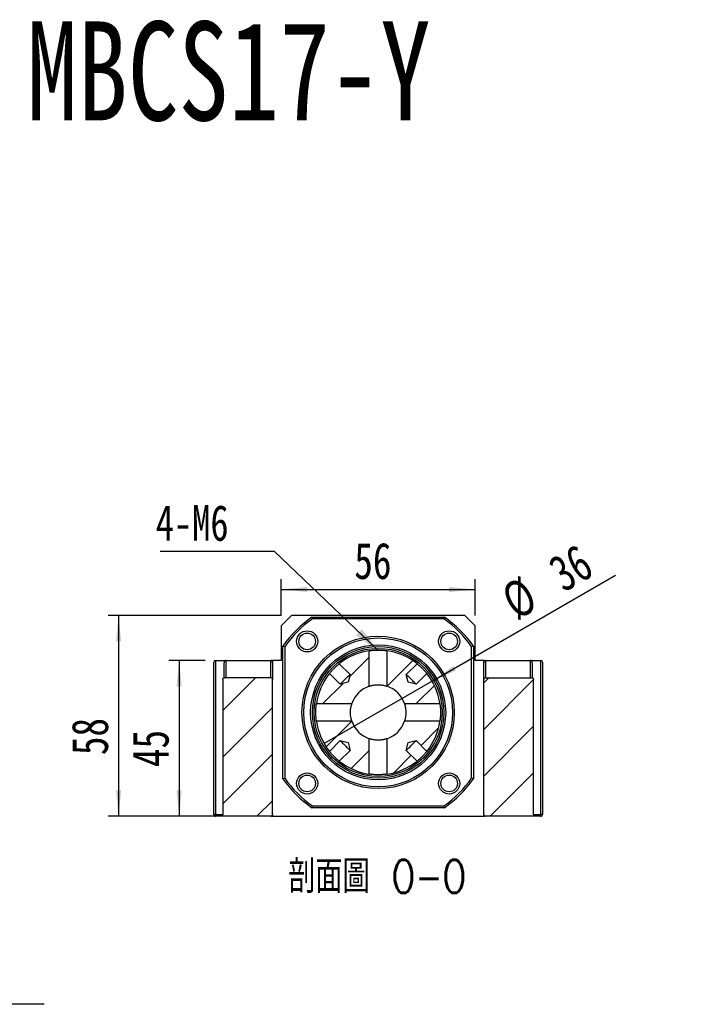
# Model space of a CAD drawing. Header units: millimetres. Extents: x -31 to 287, y 5 to 195.
# Tile 3 of 5: x 118 to 185, y 101 to 195. Entities that reach past the tile are written whole.
import ezdxf

# ---------------------------------------------------------------- set-up
doc = ezdxf.new("R2010")
doc.units = ezdxf.units.MM
doc.layers.add('FORMAT', color=7, linetype='Continuous')
doc.styles.add('SLDTEXTSTYLE0', font='TXT', dxfattribs={"width": 0.75, "bigfont": 'bigfont'})
doc.styles.add('SLDTEXTSTYLE1', font='TXT', dxfattribs={"width": 0.75})
doc.styles.add('SLDTEXTSTYLE3', font='TXT', dxfattribs={"width": 0.7})
doc.dimstyles.new('SLDDIMSTYLE1', dxfattribs={"dimtxt": 0.18, "dimasz": 2.5, "dimexe": 0, "dimexo": 0.0625, "dimgap": 0, "dimtad": 0, "dimtih": 1, "dimtoh": 1, "dimdec": 0, "dimrnd": 1e-09, "dimzin": 0, "dimdsep": 46, "dimtxsty": 'Standard', "dimsah": 1, "dimcen": 0.09, "dimadec": 0, "dimazin": 0, "dimtfac": 2.5, "dimtdec": 0, "dimtofl": 0, "dimtmove": 0, "dimatfit": 3, "dimfxl": 1, "dimfrac": 2, "dimtolj": 1, "dimtzin": 0, "dimarcsym": 0})
doc.dimstyles.new('SLDDIMSTYLE3', dxfattribs={"dimtxt": 3.5, "dimasz": 2.5, "dimexe": 0, "dimexo": 0.0625, "dimgap": 0.875, "dimtad": 1, "dimlfac": 3, "dimrnd": 1e-09, "dimzin": 12, "dimdsep": 46, "dimtxsty": 'SLDTEXTSTYLE1', "dimsah": 1, "dimcen": 0.09, "dimadec": 0, "dimazin": 3, "dimtfac": 1, "dimtofl": 0, "dimtmove": 0, "dimatfit": 3, "dimfxl": 1, "dimfrac": 2, "dimtolj": 1, "dimtzin": 12, "dimarcsym": 0})
doc.dimstyles.new('SLDDIMSTYLE4', dxfattribs={"dimtxt": 3.5, "dimasz": 2.5, "dimexe": 0, "dimexo": 0.0625, "dimgap": 0.875, "dimtad": 1, "dimlfac": 3, "dimrnd": 1e-09, "dimzin": 12, "dimdsep": 46, "dimtxsty": 'SLDTEXTSTYLE1', "dimblk1": 'NONE', "dimsah": 1, "dimcen": 0, "dimadec": 0, "dimazin": 3, "dimtfac": 1, "dimtmove": 0, "dimatfit": 3, "dimldrblk": 'NONE', "dimfxl": 1, "dimfrac": 2, "dimtolj": 1, "dimtzin": 12, "dimarcsym": 0})

# ---------------------------------------------------------------- blocks, each defined once
blk = doc.blocks.new('SW_SYMBOL_HOLE_SPOT')
at = {"layer": 'FORMAT', "color": 0}
for p, q in [((0, 875), (0, 75)), ((1600, 75), (1600, 875)), ((0, 75), (1600, 75))]:
    blk.add_line(p, q, dxfattribs=at)
blk = doc.blocks.new('SW_NOTE_2')
at = {"layer": 'FORMAT', "color": 0}
blk.add_line((31.77, 0), (0, 0), dxfattribs=at)
at = {"layer": 'FORMAT', "color": 0, "xscale": 0.0040927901, "yscale": 0.0040927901, "zscale": 0.0040927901}
blk.add_blockref('SW_SYMBOL_HOLE_SPOT', (1.612, 0.518), dxfattribs=at)
at = {"layer": 'FORMAT', "color": 0, "char_height": 3.175, "attachment_point": 1}
for s, insert, style in [('4-', (1.645, 9.644), 'SLDTEXTSTYLE1'), ('%%c', (5.375, 9.515), 'SLDTEXTSTYLE3'), ('11\\M+18AAE\\M+19153\\M+18AD1\\M+190FA', (10.726, 9.644), 'SLDTEXTSTYLE0'), ('%%c', (11.188, 4.152), 'SLDTEXTSTYLE3'), ('17', (16.539, 4.281), 'SLDTEXTSTYLE1')]:
    blk.add_mtext(s, dxfattribs=dict(at, insert=insert, style=style))
blk = doc.blocks.new('_D_6')
at = {"layer": 'FORMAT', "color": 7}
for p, q in [((136.201, 133.746), (132.71, 133.746)), ((133.71, 133.746), (133.71, 118.746)), ((137.08, 118.746), (132.71, 118.746))]:
    blk.add_line(p, q, dxfattribs=at)
for points in [[(133.71, 133.746), (133.46, 131.246), (133.96, 131.246)], [(133.71, 118.746), (133.96, 121.246), (133.46, 121.246)]]:
    blk.add_solid(points, dxfattribs=at)
at = {"layer": 'FORMAT', "color": 7, "insert": (129.199, 123.49), "char_height": 3.5, "attachment_point": 1, "rotation": 90, "style": 'SLDTEXTSTYLE1'}
blk.add_mtext('45', dxfattribs=at)
blk = doc.blocks.new('_D_7')
at = {"layer": 'FORMAT', "color": 7}
for p, q in [((143.535, 138.079), (126.875, 138.079)), ((127.875, 138.079), (127.875, 118.746)), ((137.08, 118.746), (126.875, 118.746))]:
    blk.add_line(p, q, dxfattribs=at)
for points in [[(127.875, 138.079), (127.625, 135.579), (128.125, 135.579)], [(127.875, 118.746), (128.125, 121.246), (127.625, 121.246)]]:
    blk.add_solid(points, dxfattribs=at)
at = {"layer": 'FORMAT', "color": 7, "insert": (123.363, 124.639), "char_height": 3.5, "attachment_point": 1, "rotation": 90, "style": 'SLDTEXTSTYLE1'}
blk.add_mtext('58', dxfattribs=at)
blk = doc.blocks.new('_D_8')
at = {"layer": 'FORMAT', "color": 7}
for p, q in [((143.535, 138.079), (143.535, 141.576)), ((162.201, 138.079), (162.201, 141.576)), ((143.535, 140.576), (162.201, 140.576))]:
    blk.add_line(p, q, dxfattribs=at)
for points in [[(143.535, 140.576), (146.035, 140.326), (146.035, 140.826)], [(162.201, 140.576), (159.701, 140.826), (159.701, 140.326)]]:
    blk.add_solid(points, dxfattribs=at)
at = {"layer": 'FORMAT', "color": 7, "insert": (150.576, 145.088), "char_height": 3.5, "attachment_point": 1, "style": 'SLDTEXTSTYLE1'}
blk.add_mtext('56', dxfattribs=at)
blk = doc.blocks.new('_D_9')
at = {"layer": 'FORMAT', "color": 7}
for q in [(175.722, 141.941), (147.672, 125.746)]:
    blk.add_line((158.064, 131.746), q, dxfattribs=at)
blk.add_arc((152.868, 128.746), 6, 20.53768, 41.91705, dxfattribs=at)
blk.add_solid([(158.064, 131.746), (160.354, 132.779), (160.104, 133.212)], dxfattribs=at)
at = {"layer": 'FORMAT', "color": 7, "char_height": 3.5, "attachment_point": 1, "rotation": 30, "style": 'SLDTEXTSTYLE1'}
for s, insert in [('36', (168.972, 143.287)), ('%%c', (164.428, 140.602))]:
    blk.add_mtext(s, dxfattribs=dict(at, insert=insert))
blk = doc.blocks.new('_NONE')
blk = doc.blocks.new('SW_NOTE_3')
at = {"layer": 'FORMAT', "color": 0}
blk.add_line((-10.95, 0), (0, 0), dxfattribs=at)
at = {"layer": 'FORMAT', "color": 0, "insert": (-11.393, 4.443), "char_height": 3.4396, "attachment_point": 1, "style": 'SLDTEXTSTYLE1'}
blk.add_mtext('4-M6', dxfattribs=at)

msp = doc.modelspace()

# ---------------------------------------------------------------- hatches: boundary and pattern name
at = {"layer": 'FORMAT', "linetype": 'Continuous', "lineweight": 18}
h = msp.add_hatch(dxfattribs=at)
h.set_pattern_fill('ANSI31', color=256, style=0)
edge = h.paths.add_edge_path(flags=0)
edge.add_line((149.1232, 133.4336), (150.1576, 132.3993))
edge.add_line((150.1576, 132.3993), (149.9694, 131.6446))
edge.add_line((149.9694, 131.6446), (149.2148, 131.4564))
edge.add_line((149.2148, 131.4564), (148.1804, 132.4908))
edge.add_arc((152.8682, 128.7459), 6, 141.37937, 171.855699)
edge.add_line((146.9287, 129.5959), (150.3406, 129.5959))
edge.add_arc((152.8682, 128.7459), 2.6667, 108.587347, 161.412653, ccw=False)
edge.add_line((152.0182, 131.2734), (152.0182, 134.6854))
edge.add_arc((152.8682, 128.7459), 6, 98.144301, 128.62063)
h = msp.add_hatch(dxfattribs=at)
h.set_pattern_fill('ANSI31', color=256, style=0)
edge = h.paths.add_edge_path(flags=0)
edge.add_line((157.5559, 132.4908), (156.5216, 131.4564))
edge.add_line((156.5216, 131.4564), (155.7669, 131.6446))
edge.add_line((155.7669, 131.6446), (155.5787, 132.3993))
edge.add_line((155.5787, 132.3993), (156.6131, 133.4336))
edge.add_arc((152.8682, 128.7459), 6, 51.37937, 81.855699)
edge.add_line((153.7182, 134.6854), (153.7182, 131.2734))
edge.add_arc((152.8682, 128.7459), 2.6667, 18.587347, 71.412653, ccw=False)
edge.add_line((155.3957, 129.5959), (158.8077, 129.5959))
edge.add_arc((152.8682, 128.7459), 6, 8.144301, 38.62063)
h = msp.add_hatch(dxfattribs=at)
h.set_pattern_fill('ANSI31', color=256, style=0)
edge = h.paths.add_edge_path(flags=0)
edge.add_arc((142.5348, 131.9125), 0.1667, 0, 90)
edge.add_line((142.5348, 132.0792), (138.0803, 132.0792))
edge.add_spline(control_points=[(138.0803, 132.0792), (138.0716, 132.0792), (138.063, 132.0786), (138.0544, 132.0773), (138.0353, 132.0745), (138.0164, 132.0685), (137.9992, 132.0597), (137.9827, 132.0512), (137.9672, 132.0399), (137.9542, 132.0266), (137.9416, 132.0136), (137.9309, 131.9984), (137.9231, 131.9821), (137.9154, 131.9659), (137.9103, 131.9481), (137.9083, 131.9302), (137.9077, 131.9244), (137.9073, 131.9184), (137.9073, 131.9125)], knot_values=[0.0002217, 0.0002217, 0.0002217, 0.0002217, 0.0002997, 0.0002997, 0.0002997, 0.0004748, 0.0004748, 0.0004748, 0.0006435, 0.0006435, 0.0006435, 0.0008075, 0.0008075, 0.0008075, 0.0009703, 0.0009703, 0.0009703, 0.0010236, 0.0010236, 0.0010236, 0.0010236], weights=[1, 1, 1, 1, 1, 1, 1, 1, 1, 1, 1, 1, 1, 1, 1, 1, 1, 1, 1], degree=3, periodic=0)
edge.add_line((137.9073, 131.9125), (137.9073, 118.9125))
edge.add_spline(control_points=[(137.9073, 118.9125), (137.9073, 118.8981), (137.9093, 118.8835), (137.9132, 118.8695), (137.9183, 118.8512), (137.9268, 118.8335), (137.9379, 118.818), (137.9494, 118.8019), (137.9639, 118.7878), (137.9802, 118.7766), (137.9967, 118.7653), (138.0155, 118.7568), (138.0348, 118.7517), (138.0496, 118.7479), (138.065, 118.7459), (138.0803, 118.7459)], knot_values=[0.0021862, 0.0021862, 0.0021862, 0.0021862, 0.0023175, 0.0023175, 0.0023175, 0.0024909, 0.0024909, 0.0024909, 0.0026703, 0.0026703, 0.0026703, 0.0028522, 0.0028522, 0.0028522, 0.002991, 0.002991, 0.002991, 0.002991], weights=[1, 1, 1, 1, 1, 1, 1, 1, 1, 1, 1, 1, 1, 1, 1, 1], degree=3, periodic=0)
edge.add_line((138.0803, 118.7459), (142.5348, 118.7459))
edge.add_arc((142.5348, 118.9125), 0.1667, 270, 360)
edge.add_line((142.7015, 118.9125), (142.7015, 131.9125))
h = msp.add_hatch(dxfattribs=at)
h.set_pattern_fill('ANSI31', color=256, style=0)
edge = h.paths.add_edge_path(flags=0)
edge.add_arc((163.2015, 131.9125), 0.1667, 90, 180)
edge.add_line((163.0348, 131.9125), (163.0348, 118.9125))
edge.add_arc((163.2015, 118.9125), 0.1667, 180, 270)
edge.add_line((163.2015, 118.7459), (167.656, 118.7459))
edge.add_spline(control_points=[(167.656, 118.7459), (167.6729, 118.7459), (167.69, 118.7483), (167.7062, 118.753), (167.7246, 118.7584), (167.7423, 118.7669), (167.758, 118.778), (167.7737, 118.789), (167.7877, 118.8029), (167.7988, 118.8185), (167.8047, 118.8269), (167.8099, 118.8357), (167.8141, 118.845), (167.8217, 118.8613), (167.8265, 118.8791), (167.8283, 118.897), (167.8288, 118.9022), (167.829, 118.9074), (167.829, 118.9125)], knot_values=[0.0027138, 0.0027138, 0.0027138, 0.0027138, 0.0028673, 0.0028673, 0.0028673, 0.0030416, 0.0030416, 0.0030416, 0.0032162, 0.0032162, 0.0032162, 0.0033079, 0.0033079, 0.0033079, 0.0034712, 0.0034712, 0.0034712, 0.0035179, 0.0035179, 0.0035179, 0.0035179], weights=[1, 1, 1, 1, 1, 1, 1, 1, 1, 1, 1, 1, 1, 1, 1, 1, 1, 1, 1], degree=3, periodic=0)
edge.add_line((167.829, 118.9125), (167.829, 131.9125))
edge.add_spline(control_points=[(167.829, 131.9125), (167.829, 131.9251), (167.8275, 131.9378), (167.8246, 131.9501), (167.8218, 131.9617), (167.8176, 131.9731), (167.8123, 131.9839), (167.8037, 132.0013), (167.7918, 132.0175), (167.7778, 132.0309), (167.7634, 132.0446), (167.7463, 132.056), (167.728, 132.064), (167.7098, 132.0721), (167.6899, 132.0771), (167.67, 132.0787), (167.6653, 132.079), (167.6607, 132.0792), (167.656, 132.0792)], knot_values=[0.0030958, 0.0030958, 0.0030958, 0.0030958, 0.0032101, 0.0032101, 0.0032101, 0.0033179, 0.0033179, 0.0033179, 0.0034946, 0.0034946, 0.0034946, 0.0036756, 0.0036756, 0.0036756, 0.0038569, 0.0038569, 0.0038569, 0.0038987, 0.0038987, 0.0038987, 0.0038987], weights=[1, 1, 1, 1, 1, 1, 1, 1, 1, 1, 1, 1, 1, 1, 1, 1, 1, 1, 1], degree=3, periodic=0)
edge.add_line((167.656, 132.0792), (163.2015, 132.0792))
h = msp.add_hatch(dxfattribs=at)
h.set_pattern_fill('ANSI31', color=256, style=0)
edge = h.paths.add_edge_path(flags=0)
edge.add_line((149.2148, 126.0353), (149.9694, 125.8471))
edge.add_line((149.9694, 125.8471), (150.1576, 125.0925))
edge.add_line((150.1576, 125.0925), (149.1232, 124.0581))
edge.add_arc((152.8682, 128.7459), 6, 231.37937, 261.855699)
edge.add_line((152.0182, 122.8064), (152.0182, 126.2183))
edge.add_arc((152.8682, 128.7459), 2.6667, 198.587347, 251.412653, ccw=False)
edge.add_line((150.3406, 127.8959), (146.9287, 127.8959))
edge.add_arc((152.8682, 128.7459), 6, 188.144301, 218.62063)
edge.add_line((148.1804, 125.0009), (149.2148, 126.0353))
h = msp.add_hatch(dxfattribs=at)
h.set_pattern_fill('ANSI31', color=256, style=0)
edge = h.paths.add_edge_path(flags=0)
edge.add_arc((152.8682, 128.7459), 6, 278.144301, 308.62063)
edge.add_line((156.6131, 124.0581), (155.5787, 125.0925))
edge.add_line((155.5787, 125.0925), (155.7669, 125.8471))
edge.add_line((155.7669, 125.8471), (156.5216, 126.0353))
edge.add_line((156.5216, 126.0353), (157.5559, 125.0009))
edge.add_arc((152.8682, 128.7459), 6, 321.37937, 351.855699)
edge.add_line((158.8077, 127.8959), (155.3957, 127.8959))
edge.add_arc((152.8682, 128.7459), 2.6667, 288.587347, 341.412653, ccw=False)
edge.add_line((153.7182, 126.2183), (153.7182, 122.8064))

# ---------------------------------------------------------------- linework, layer by layer
at = {"color": 7, "linetype": 'Continuous', "lineweight": 25}
for p, q in [((144.5348, 138.0792), (143.5348, 137.0792)), ((161.2015, 138.0792), (144.5348, 138.0792)), ((146.4911, 137.9125), (159.2452, 137.9125)), ((159.1927, 137.7459), (146.5436, 137.7459)), ((162.2015, 137.0792), (161.2015, 138.0792)), ((143.5348, 137.0792), (143.5348, 133.7459)), ((162.2015, 133.7459), (162.2015, 137.0792)), ((143.7015, 122.3688), (143.7015, 135.1229)), ((143.8682, 135.0704), (143.8682, 122.4213)), ((152.0182, 131.2734), (152.0182, 134.6854)), ((153.7182, 134.6854), (153.7182, 131.2734)), ((161.8682, 122.4213), (161.8682, 135.0704)), ((162.0348, 135.1229), (162.0348, 122.3688)), ((137.2015, 133.7459), (137.2015, 118.9125)), ((137.2015, 133.7459), (138.2015, 133.7459)), ((138.2015, 133.7459), (138.2015, 132.0792)), ((138.2015, 133.7459), (142.5348, 133.7459)), ((142.5348, 132.0792), (142.5348, 133.7459)), ((142.5348, 133.7459), (142.7015, 133.7459)), ((142.7015, 133.7459), (142.7015, 133.5102)), ((143.5348, 133.7459), (142.7015, 133.7459)), ((163.0348, 133.7459), (162.2015, 133.7459)), ((163.0348, 133.7459), (163.2015, 133.7459)), ((163.0348, 133.5102), (163.0348, 133.7459)), ((163.2015, 133.7459), (163.2015, 132.0792)), ((163.2015, 133.7459), (167.5348, 133.7459)), ((167.5348, 132.0792), (167.5348, 133.7459)), ((167.5348, 133.7459), (168.5348, 133.7459)), ((168.5348, 118.9125), (168.5348, 133.7459)), ((137.0348, 118.9125), (137.0348, 133.5792)), ((138.0348, 132.0711), (138.0348, 133.5102)), ((142.7015, 133.5102), (142.7015, 131.9125)), ((149.1232, 133.4336), (150.1576, 132.3993)), ((155.5787, 132.3993), (156.6131, 133.4336)), ((163.0348, 131.9125), (163.0348, 133.5102)), ((167.7015, 133.5102), (167.7015, 132.0707)), ((168.7015, 133.5792), (168.7015, 118.9125)), ((137.9073, 131.9125), (137.9073, 118.9125)), ((142.5348, 132.0792), (138.0803, 132.0792)), ((142.7015, 118.9125), (142.7015, 131.9125)), ((149.2148, 131.4564), (148.1804, 132.4908)), ((150.1576, 132.3993), (149.9694, 131.6446)), ((155.7669, 131.6446), (155.5787, 132.3993)), ((157.5559, 132.4908), (156.5216, 131.4564)), ((163.0348, 118.9125), (163.0348, 131.9125)), ((163.2015, 132.0792), (167.656, 132.0792)), ((167.829, 118.9125), (167.829, 131.9125)), ((149.9694, 131.6446), (149.2148, 131.4564)), ((156.5216, 131.4564), (155.7669, 131.6446)), ((146.9287, 129.5959), (150.3406, 129.5959)), ((155.3957, 129.5959), (158.8077, 129.5959)), ((150.3406, 127.8959), (146.9287, 127.8959)), ((158.8077, 127.8959), (155.3957, 127.8959)), ((148.1804, 125.0009), (149.2148, 126.0353)), ((149.2148, 126.0353), (149.9694, 125.8471)), ((152.0182, 122.8064), (152.0182, 126.2183)), ((153.7182, 126.2183), (153.7182, 122.8064)), ((155.7669, 125.8471), (156.5216, 126.0353)), ((156.5216, 126.0353), (157.5559, 125.0009)), ((150.1576, 125.0925), (149.1232, 124.0581)), ((149.9694, 125.8471), (150.1576, 125.0925)), ((155.5787, 125.0925), (155.7669, 125.8471)), ((156.6131, 124.0581), (155.5787, 125.0925)), ((159.2452, 119.5792), (146.4911, 119.5792)), ((146.5436, 119.7459), (159.1927, 119.7459)), ((137.2015, 118.9125), (137.0348, 118.9125)), ((137.2015, 118.7459), (137.2015, 118.9125)), ((138.0803, 118.7459), (137.2015, 118.7459)), ((142.5348, 118.7459), (138.0803, 118.7459)), ((142.7015, 118.7459), (142.5348, 118.7459)), ((142.7015, 118.9125), (142.7015, 118.7459)), ((142.7015, 118.7459), (163.0348, 118.7459)), ((163.0348, 118.7459), (163.0348, 118.9125)), ((163.2015, 118.7459), (163.0348, 118.7459)), ((167.656, 118.7459), (163.2015, 118.7459)), ((168.5348, 118.7459), (167.656, 118.7459)), ((168.5348, 118.7459), (168.5348, 118.9125)), ((168.7015, 118.9125), (168.5348, 118.9125))]:
    msp.add_line(p, q, dxfattribs=at)
at = {"color": 8, "linetype": 'Continuous', "lineweight": 25}
for p, q in [((137.2015, 118.9125), (137.9073, 118.9125)), ((167.829, 118.9125), (168.5348, 118.9125))]:
    msp.add_line(p, q, dxfattribs=at)
at = {"color": 7, "linetype": 'Continuous', "lineweight": 25, "flags": 128}
for points in [[(150.1576, 132.3993), (150.1473, 132.389), (150.1168, 132.3585), (150.0676, 132.3092), (150.0016, 132.2433), (149.9219, 132.1635), (149.8319, 132.0735), (149.7355, 131.9771), (149.6369, 131.8786), (149.5405, 131.7822), (149.4505, 131.6921), (149.3708, 131.6124), (149.3048, 131.5465), (149.2555, 131.4972), (149.2251, 131.4667), (149.2148, 131.4564)], [(156.5216, 131.4564), (156.5113, 131.4667), (156.4808, 131.4972), (156.4315, 131.5465), (156.3656, 131.6124), (156.2858, 131.6921), (156.1958, 131.7822), (156.0994, 131.8786), (156.0009, 131.9771), (155.9045, 132.0735), (155.8144, 132.1635), (155.7347, 132.2433), (155.6688, 132.3092), (155.6195, 132.3585), (155.589, 132.389), (155.5787, 132.3993)], [(149.2148, 126.0353), (149.2251, 126.025), (149.2555, 125.9945), (149.3048, 125.9453), (149.3708, 125.8793), (149.4505, 125.7996), (149.5405, 125.7096), (149.6369, 125.6132), (149.7355, 125.5146), (149.8319, 125.4182), (149.9219, 125.3282), (150.0016, 125.2485), (150.0676, 125.1825), (150.1168, 125.1332), (150.1473, 125.1028), (150.1576, 125.0925)], [(155.5787, 125.0925), (155.589, 125.1028), (155.6195, 125.1332), (155.6688, 125.1825), (155.7347, 125.2485), (155.8144, 125.3282), (155.9045, 125.4182), (156.0009, 125.5146), (156.0994, 125.6132), (156.1958, 125.7096), (156.2858, 125.7996), (156.3656, 125.8793), (156.4315, 125.9453), (156.4808, 125.9945), (156.5113, 126.025), (156.5216, 126.0353)]]:
    msp.add_lwpolyline(points, dxfattribs=at)
at = {"color": 7, "linetype": 'Continuous', "lineweight": 25}
for centre, radius in [((146.0328, 135.5812), 1.0167), ((159.7035, 135.5812), 1.0167), ((146.0328, 135.5812), 0.8), ((152.8682, 128.7459), 7.3333), ((152.8682, 128.7459), 7.1667), ((159.7035, 135.5812), 0.8), ((152.8682, 128.7459), 6.5), ((152.8682, 128.7459), 6.3333), ((152.8682, 128.7459), 6.1667), ((146.0328, 121.9105), 1.0167), ((146.0328, 121.9105), 0.8), ((159.7035, 121.9105), 1.0167), ((159.7035, 121.9105), 0.8)]:
    msp.add_circle(centre, radius, dxfattribs=at)
for centre, radius, start, end in [((152.8682, 128.7459), 11.1667, 124.82546, 145.17454), ((152.8682, 128.7459), 11, 125.096801, 144.903199), ((152.8682, 128.7459), 11, 35.096801, 54.903199), ((152.8682, 128.7459), 11.1667, 34.82546, 55.17454), ((152.8682, 128.7459), 6, 98.144301, 128.62063), ((152.8682, 128.7459), 6, 51.37937, 81.855699), ((137.2015, 133.5792), 0.1667, 90, 180), ((168.5348, 133.5792), 0.1667, 0, 90), ((142.5348, 131.9125), 0.1667, 0, 90), ((152.8682, 128.7459), 6, 141.37937, 171.855699), ((152.8682, 128.7459), 6, 8.144301, 38.62063), ((163.2015, 131.9125), 0.1667, 90, 180), ((152.8682, 128.7459), 2.6667, 108.587347, 161.412653), ((152.8682, 128.7459), 2.6667, 18.587347, 71.412653), ((152.8682, 128.7459), 6, 188.144301, 218.62063), ((152.8682, 128.7459), 2.6667, 198.587347, 251.412653), ((152.8682, 128.7459), 2.6667, 288.587347, 341.412653), ((152.8682, 128.7459), 6, 321.37937, 351.855699), ((152.8682, 128.7459), 6, 231.37937, 261.855699), ((152.8682, 128.7459), 6, 278.144301, 308.62063), ((152.8682, 128.7459), 11.1667, 214.82546, 235.17454), ((152.8682, 128.7459), 11, 215.096801, 234.903199), ((152.8682, 128.7459), 11, 305.096801, 324.903199), ((152.8682, 128.7459), 11.1667, 304.82546, 325.17454), ((137.2015, 118.9125), 0.1667, 180, 270), ((142.5348, 118.9125), 0.1667, 270, 0), ((163.2015, 118.9125), 0.1667, 180, 270), ((168.5348, 118.9125), 0.1667, 270, 0)]:
    msp.add_arc(centre, radius, start, end, dxfattribs=at)
for centre, start_param, end_param in [((138.2015, 133.5102), 3.1415927, 4.712389), ((142.5348, 133.5102), 1.5707963, 3.1415927), ((163.2015, 133.5102), 3.1415927, 4.712389), ((167.5348, 133.5102), 1.5707963, 3.1415927)]:
    msp.add_ellipse(centre, major_axis=(0, -0.2357), ratio=0.7071068, start_param=start_param, end_param=end_param, dxfattribs=at)
for points in [[(146.4911, 137.9125), (146.5086, 137.857), (146.526, 137.8014), (146.5436, 137.7459)], [(159.2452, 137.9125), (159.2278, 137.857), (159.2103, 137.8014), (159.1927, 137.7459)], [(143.8682, 135.0704), (143.8126, 135.088), (143.7571, 135.1055), (143.7015, 135.1229)], [(162.0348, 135.1229), (161.9793, 135.1055), (161.9237, 135.088), (161.8682, 135.0704)], [(143.7015, 122.3688), (143.7571, 122.3863), (143.8126, 122.4037), (143.8682, 122.4213)], [(162.0348, 122.3688), (161.9793, 122.3863), (161.9237, 122.4037), (161.8682, 122.4213)], [(146.4911, 119.5792), (146.5086, 119.6348), (146.526, 119.6903), (146.5436, 119.7459)], [(159.2452, 119.5792), (159.2278, 119.6348), (159.2103, 119.6903), (159.1927, 119.7459)]]:
    msp.add_open_spline(points, degree=3, dxfattribs=at)
for points, knots in [([(152.0182, 134.6854), (152.0182, 134.6854), (152.0237, 134.6862), (152.0455, 134.6892), (152.0616, 134.6914), (152.1043, 134.6971), (152.1309, 134.7005), (152.1925, 134.7078), (152.2277, 134.7117), (152.3069, 134.7197), (152.3498, 134.7236), (152.4418, 134.7309), (152.4916, 134.7343), (152.5945, 134.7398), (152.6475, 134.7421), (152.7565, 134.7451), (152.8129, 134.7459), (152.924, 134.7459), (152.9792, 134.7451), (153.089, 134.7421), (153.1426, 134.7398), (153.2449, 134.7342), (153.2944, 134.7309), (153.3872, 134.7236), (153.4299, 134.7196), (153.5083, 134.7118), (153.5442, 134.7077), (153.6058, 134.7004), (153.6319, 134.6971), (153.6746, 134.6915), (153.691, 134.6892), (153.7126, 134.6862), (153.7182, 134.6854), (153.7182, 134.6854)], [0, 0, 0, 0, 0.0625, 0.0625, 0.125, 0.125, 0.1875, 0.1875, 0.25, 0.25, 0.3125, 0.3125, 0.375, 0.375, 0.4375, 0.4375, 0.5, 0.5, 0.5625, 0.5625, 0.625, 0.625, 0.6875, 0.6875, 0.75, 0.75, 0.8125, 0.8125, 0.875, 0.875, 0.9375, 0.9375, 1, 1, 1, 1]), ([(148.1804, 132.4908), (148.1804, 132.4908), (148.1913, 132.5046), (148.2335, 132.5565), (148.2651, 132.595), (148.3251, 132.6652), (148.3476, 132.6912), (148.3956, 132.7456), (148.4212, 132.774), (148.4758, 132.8335), (148.5048, 132.8645), (148.5637, 132.926), (148.594, 132.957), (148.6563, 133.0193), (148.6873, 133.0496), (148.7489, 133.1086), (148.7798, 133.1376), (148.8394, 133.1923), (148.8679, 133.2179), (148.9223, 133.266), (148.9483, 133.2885), (149.0186, 133.3486), (149.0572, 133.3803), (149.1092, 133.4225), (149.1232, 133.4336), (149.1232, 133.4336)], [0, 0, 0, 0, 0.125, 0.125, 0.25, 0.25, 0.3125, 0.3125, 0.375, 0.375, 0.4375, 0.4375, 0.5, 0.5, 0.5625, 0.5625, 0.625, 0.625, 0.6875, 0.6875, 0.75, 0.75, 0.875, 0.875, 1, 1, 1, 1]), ([(156.6131, 133.4336), (156.6131, 133.4336), (156.6269, 133.4227), (156.6788, 133.3806), (156.7173, 133.3489), (156.7875, 133.2889), (156.8135, 133.2664), (156.8679, 133.2184), (156.8963, 133.1928), (156.9558, 133.1382), (156.9867, 133.1092), (157.0483, 133.0503), (157.0793, 133.02), (157.1416, 132.9577), (157.1719, 132.9267), (157.2309, 132.8651), (157.2599, 132.8342), (157.3146, 132.7747), (157.3402, 132.7462), (157.3883, 132.6917), (157.4108, 132.6658), (157.4709, 132.5954), (157.5026, 132.5568), (157.5448, 132.5048), (157.5559, 132.4908), (157.5559, 132.4908)], [0, 0, 0, 0, 0.125, 0.125, 0.25, 0.25, 0.3125, 0.3125, 0.375, 0.375, 0.4375, 0.4375, 0.5, 0.5, 0.5625, 0.5625, 0.625, 0.625, 0.6875, 0.6875, 0.75, 0.75, 0.875, 0.875, 1, 1, 1, 1]), ([(137.9073, 131.9125), (137.9073, 131.9568), (137.9268, 132.0009), (137.9916, 132.0621), (138.0361, 132.0792), (138.0803, 132.0792)], [0, 0, 0, 0, 0.5, 0.5, 1, 1, 1, 1]), ([(167.656, 132.0792), (167.7004, 132.0792), (167.7445, 132.0623), (167.7934, 132.0161), (167.8064, 131.9979), (167.8243, 131.9569), (167.829, 131.9347), (167.829, 131.9125)], [0, 0, 0, 0, 0.5, 0.5, 0.75, 0.75, 1, 1, 1, 1]), ([(152.0182, 131.2734), (152.0182, 131.2734), (152.0238, 131.2754), (152.0457, 131.2826), (152.0619, 131.2878), (152.105, 131.3011), (152.1314, 131.3089), (152.1928, 131.3258), (152.2283, 131.3349), (152.3067, 131.3531), (152.3492, 131.362), (152.441, 131.3785), (152.4908, 131.3862), (152.5932, 131.3988), (152.6462, 131.4038), (152.7561, 131.4107), (152.8125, 131.4125), (152.9239, 131.4125), (152.9799, 131.4108), (153.0902, 131.4038), (153.1433, 131.3988), (153.2459, 131.3862), (153.2956, 131.3785), (153.3874, 131.3619), (153.43, 131.353), (153.5085, 131.3348), (153.5438, 131.3257), (153.6051, 131.3089), (153.6315, 131.3011), (153.6745, 131.2878), (153.6906, 131.2826), (153.7125, 131.2754), (153.7182, 131.2734), (153.7182, 131.2734)], [0, 0, 0, 0, 0.0625, 0.0625, 0.125, 0.125, 0.1875, 0.1875, 0.25, 0.25, 0.3125, 0.3125, 0.375, 0.375, 0.4375, 0.4375, 0.5, 0.5, 0.5625, 0.5625, 0.625, 0.625, 0.6875, 0.6875, 0.75, 0.75, 0.8125, 0.8125, 0.875, 0.875, 0.9375, 0.9375, 1, 1, 1, 1]), ([(146.9287, 127.8959), (146.9287, 127.8959), (146.9279, 127.9014), (146.9248, 127.923), (146.9226, 127.9394), (146.9169, 127.9821), (146.9136, 128.0082), (146.9063, 128.0699), (146.9023, 128.1057), (146.8905, 128.2231), (146.8826, 128.3178), (146.8742, 128.4712), (146.872, 128.5248), (146.8689, 128.6347), (146.8682, 128.6903), (146.8682, 128.8027), (146.869, 128.858), (146.872, 128.9667), (146.8742, 129.0207), (146.8798, 129.1235), (146.8832, 129.1723), (146.8905, 129.2646), (146.8945, 129.3082), (146.9023, 129.3865), (146.9063, 129.4216), (146.9136, 129.4837), (146.917, 129.51), (146.9226, 129.5524), (146.9248, 129.5687), (146.9279, 129.5905), (146.9287, 129.5959), (146.9287, 129.5959)], [0, 0, 0, 0, 0.0625, 0.0625, 0.125, 0.125, 0.1875, 0.1875, 0.25, 0.25, 0.375, 0.375, 0.4375, 0.4375, 0.5, 0.5, 0.5625, 0.5625, 0.625, 0.625, 0.6875, 0.6875, 0.75, 0.75, 0.8125, 0.8125, 0.875, 0.875, 0.9375, 0.9375, 1, 1, 1, 1]), ([(150.3406, 127.8959), (150.3406, 127.8959), (150.3387, 127.9014), (150.3315, 127.9232), (150.3261, 127.9398), (150.3065, 128.0037), (150.2882, 128.0668), (150.2611, 128.1837), (150.252, 128.2271), (150.2354, 128.3192), (150.2279, 128.3678), (150.2153, 128.4705), (150.2101, 128.5248), (150.2033, 128.6341), (150.2015, 128.6897), (150.2015, 128.8028), (150.2033, 128.8583), (150.2102, 128.9675), (150.2153, 129.0217), (150.228, 129.1245), (150.2355, 129.1731), (150.2521, 129.2652), (150.2612, 129.3085), (150.2883, 129.4252), (150.3066, 129.4883), (150.3262, 129.552), (150.3315, 129.5685), (150.3387, 129.5904), (150.3406, 129.5959), (150.3406, 129.5959)], [0, 0, 0, 0, 0.0625, 0.0625, 0.125, 0.125, 0.25, 0.25, 0.3125, 0.3125, 0.375, 0.375, 0.4375, 0.4375, 0.5, 0.5, 0.5625, 0.5625, 0.625, 0.625, 0.6875, 0.6875, 0.75, 0.75, 0.875, 0.875, 0.9375, 0.9375, 1, 1, 1, 1]), ([(155.3957, 129.5959), (155.3957, 129.5959), (155.3977, 129.5902), (155.4049, 129.5683), (155.4101, 129.5521), (155.4234, 129.5091), (155.4312, 129.4827), (155.4481, 129.4212), (155.4572, 129.3857), (155.4754, 129.3074), (155.4843, 129.2648), (155.5008, 129.173), (155.5085, 129.1232), (155.5211, 129.0209), (155.5261, 128.9678), (155.533, 128.8579), (155.5348, 128.8016), (155.5348, 128.6901), (155.5331, 128.6341), (155.5261, 128.5238), (155.5211, 128.4707), (155.5085, 128.3682), (155.5008, 128.3184), (155.4842, 128.2266), (155.4753, 128.184), (155.4571, 128.1056), (155.448, 128.0702), (155.4312, 128.0089), (155.4234, 127.9826), (155.4101, 127.9395), (155.4049, 127.9234), (155.3977, 127.9015), (155.3957, 127.8959), (155.3957, 127.8959)], [0, 0, 0, 0, 0.0625, 0.0625, 0.125, 0.125, 0.1875, 0.1875, 0.25, 0.25, 0.3125, 0.3125, 0.375, 0.375, 0.4375, 0.4375, 0.5, 0.5, 0.5625, 0.5625, 0.625, 0.625, 0.6875, 0.6875, 0.75, 0.75, 0.8125, 0.8125, 0.875, 0.875, 0.9375, 0.9375, 1, 1, 1, 1]), ([(158.8077, 129.5959), (158.8077, 129.5959), (158.8085, 129.5903), (158.8115, 129.5685), (158.8137, 129.5524), (158.8194, 129.5097), (158.8228, 129.4831), (158.8301, 129.4216), (158.834, 129.3864), (158.842, 129.3071), (158.8459, 129.2642), (158.8532, 129.1722), (158.8566, 129.1225), (158.8621, 129.0196), (158.8644, 128.9666), (158.8674, 128.8575), (158.8682, 128.8011), (158.8682, 128.6901), (158.8674, 128.6349), (158.8644, 128.525), (158.8621, 128.4714), (158.8565, 128.3691), (158.8532, 128.3196), (158.8459, 128.2269), (158.8419, 128.1841), (158.8341, 128.1057), (158.83, 128.0699), (158.8227, 128.0082), (158.8194, 127.9821), (158.8138, 127.9394), (158.8115, 127.923), (158.8085, 127.9014), (158.8077, 127.8959), (158.8077, 127.8959)], [0, 0, 0, 0, 0.0625, 0.0625, 0.125, 0.125, 0.1875, 0.1875, 0.25, 0.25, 0.3125, 0.3125, 0.375, 0.375, 0.4375, 0.4375, 0.5, 0.5, 0.5625, 0.5625, 0.625, 0.625, 0.6875, 0.6875, 0.75, 0.75, 0.8125, 0.8125, 0.875, 0.875, 0.9375, 0.9375, 1, 1, 1, 1]), ([(153.7182, 126.2183), (153.7182, 126.2183), (153.7125, 126.2164), (153.6906, 126.2092), (153.6744, 126.2039), (153.6314, 126.1906), (153.605, 126.1828), (153.5435, 126.1659), (153.508, 126.1568), (153.4297, 126.1387), (153.3871, 126.1298), (153.2953, 126.1132), (153.2455, 126.1055), (153.1432, 126.0929), (153.0901, 126.0879), (152.9802, 126.081), (152.9239, 126.0792), (152.8124, 126.0792), (152.7564, 126.081), (152.6461, 126.0879), (152.593, 126.0929), (152.4905, 126.1056), (152.4407, 126.1133), (152.3489, 126.1298), (152.3063, 126.1387), (152.2279, 126.1569), (152.1925, 126.166), (152.1312, 126.1829), (152.1049, 126.1907), (152.0618, 126.2039), (152.0457, 126.2092), (152.0238, 126.2164), (152.0182, 126.2183), (152.0182, 126.2183)], [0, 0, 0, 0, 0.0625, 0.0625, 0.125, 0.125, 0.1875, 0.1875, 0.25, 0.25, 0.3125, 0.3125, 0.375, 0.375, 0.4375, 0.4375, 0.5, 0.5, 0.5625, 0.5625, 0.625, 0.625, 0.6875, 0.6875, 0.75, 0.75, 0.8125, 0.8125, 0.875, 0.875, 0.9375, 0.9375, 1, 1, 1, 1]), ([(149.1232, 124.0581), (149.1232, 124.0581), (149.1094, 124.069), (149.0576, 124.1112), (149.0191, 124.1428), (148.9488, 124.2028), (148.9228, 124.2253), (148.8685, 124.2733), (148.84, 124.2989), (148.7805, 124.3535), (148.7496, 124.3825), (148.688, 124.4414), (148.657, 124.4717), (148.5947, 124.534), (148.5644, 124.565), (148.5054, 124.6266), (148.4764, 124.6575), (148.4218, 124.7171), (148.3961, 124.7456), (148.3481, 124.8), (148.3255, 124.826), (148.2655, 124.8963), (148.2338, 124.9349), (148.1915, 124.9869), (148.1804, 125.0009), (148.1804, 125.0009)], [0, 0, 0, 0, 0.125, 0.125, 0.25, 0.25, 0.3125, 0.3125, 0.375, 0.375, 0.4375, 0.4375, 0.5, 0.5, 0.5625, 0.5625, 0.625, 0.625, 0.6875, 0.6875, 0.75, 0.75, 0.875, 0.875, 1, 1, 1, 1]), ([(157.5559, 125.0009), (157.5559, 125.0009), (157.545, 124.9871), (157.5029, 124.9353), (157.4712, 124.8968), (157.4112, 124.8265), (157.3887, 124.8005), (157.3407, 124.7462), (157.3151, 124.7177), (157.2605, 124.6582), (157.2315, 124.6273), (157.1726, 124.5657), (157.1423, 124.5347), (157.08, 124.4724), (157.049, 124.4421), (156.9874, 124.3831), (156.9565, 124.3541), (156.897, 124.2995), (156.8685, 124.2738), (156.814, 124.2258), (156.7881, 124.2032), (156.7177, 124.1432), (156.6791, 124.1115), (156.6271, 124.0692), (156.6131, 124.0581), (156.6131, 124.0581)], [0, 0, 0, 0, 0.125, 0.125, 0.25, 0.25, 0.3125, 0.3125, 0.375, 0.375, 0.4375, 0.4375, 0.5, 0.5, 0.5625, 0.5625, 0.625, 0.625, 0.6875, 0.6875, 0.75, 0.75, 0.875, 0.875, 1, 1, 1, 1]), ([(153.7182, 122.8064), (153.7182, 122.8064), (153.7126, 122.8056), (153.6908, 122.8025), (153.6747, 122.8003), (153.632, 122.7947), (153.6054, 122.7913), (153.5439, 122.784), (153.5087, 122.78), (153.4294, 122.772), (153.3865, 122.7681), (153.2945, 122.7609), (153.2448, 122.7575), (153.1419, 122.7519), (153.0889, 122.7497), (152.9798, 122.7467), (152.9234, 122.7459), (152.8124, 122.7459), (152.7572, 122.7466), (152.6473, 122.7497), (152.5937, 122.7519), (152.4914, 122.7575), (152.4419, 122.7608), (152.3492, 122.7682), (152.3064, 122.7721), (152.228, 122.78), (152.1922, 122.784), (152.1305, 122.7913), (152.1044, 122.7946), (152.0617, 122.8003), (152.0453, 122.8025), (152.0237, 122.8056), (152.0182, 122.8064), (152.0182, 122.8064)], [0, 0, 0, 0, 0.0625, 0.0625, 0.125, 0.125, 0.1875, 0.1875, 0.25, 0.25, 0.3125, 0.3125, 0.375, 0.375, 0.4375, 0.4375, 0.5, 0.5, 0.5625, 0.5625, 0.625, 0.625, 0.6875, 0.6875, 0.75, 0.75, 0.8125, 0.8125, 0.875, 0.875, 0.9375, 0.9375, 1, 1, 1, 1]), ([(138.0803, 118.7459), (138.0358, 118.7459), (137.9913, 118.7632), (137.927, 118.824), (137.9073, 118.868), (137.9073, 118.9125)], [0, 0, 0, 0, 0.5, 0.5, 1, 1, 1, 1]), ([(167.829, 118.9125), (167.829, 118.8682), (167.8092, 118.8239), (167.7449, 118.7632), (167.7006, 118.7459), (167.656, 118.7459)], [0, 0, 0, 0, 0.5, 0.5, 1, 1, 1, 1])]:
    msp.add_open_spline(points, degree=3, knots=knots, dxfattribs=at)

# ---------------------------------------------------------------- block references
at = {"layer": 'FORMAT', "color": 7}
for name, p in [('SW_NOTE_3', (142.8437, 144.263)), ('SW_NOTE_2', (88.9501, 100.6557))]:
    msp.add_blockref(name, p, dxfattribs=at)

# ---------------------------------------------------------------- texts
at = {"layer": 'FORMAT', "color": 7, "insert": (119.0543, 195.2436), "char_height": 9.525, "attachment_point": 1, "style": 'SLDTEXTSTYLE1'}
msp.add_mtext('MBCS17-Y', dxfattribs=at)
at = {"layer": 'FORMAT', "insert": (152.7616, 114.5439), "char_height": 3.175, "attachment_point": 2, "style": 'SLDTEXTSTYLE0'}
msp.add_mtext('\\M+19655\\M+196CA\\M+19AA4 O-O', dxfattribs=at)

# ---------------------------------------------------------------- dimensions: what is measured, and where the dimension line sits
at = {"layer": 'FORMAT', "color": 7}
dim = msp.add_diameter_dim_2p(p1=(147.672, 125.7459), p2=(158.0643, 131.7459), dimstyle='SLDDIMSTYLE4', dxfattribs=at)
dim.commit()
dim.dimension.update_dxf_attribs({"geometry": '_D_9', "text_midpoint": (171.3546, 139.419), "dimtype": 163})
dim = msp.add_linear_dim(base=(162.2015, 140.5762), p1=(143.5348, 137.0792), p2=(162.2015, 137.0792), dimstyle='SLDDIMSTYLE3', dxfattribs=at)
dim.commit()
dim.dimension.update_dxf_attribs({"geometry": '_D_8', "text_midpoint": (153.1618, 140.5762), "dimtype": 160})
for base, p1, picture, middle in [((127.8748, 118.7459), (144.5348, 138.0792), '_D_7', (127.8748, 127.2255)), ((133.7103, 118.7459), (137.2015, 133.7459), '_D_6', (133.7103, 126.076))]:
    dim = msp.add_linear_dim(base=base, p1=p1, p2=(138.0803, 118.7459), angle=90, dimstyle='SLDDIMSTYLE3', dxfattribs=at)
    dim.commit()
    dim.dimension.update_dxf_attribs({"geometry": picture, "text_midpoint": middle, "dimtype": 160})

# ---------------------------------------------------------------- leaders
msp.add_leader([(152.8306, 134.7457), (142.8437, 144.263)], dimstyle='SLDDIMSTYLE1', dxfattribs=at)

doc.saveas('drawing.dxf')
